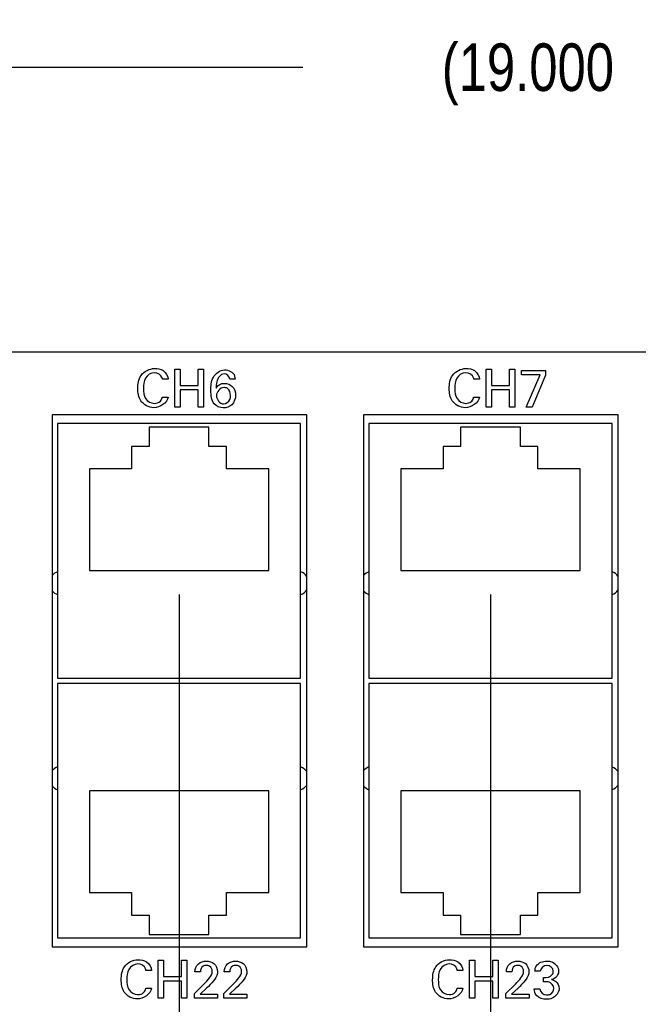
# Model space of a CAD drawing. Header units: inches. Extents: x 0 to 34, y 0 to 22.
# Tile 14 of 56: x 11 to 12.6, y 6.6 to 9.1. Entities that reach past the tile are written whole.
import ezdxf

# ---------------------------------------------------------------- set-up
doc = ezdxf.new("R2010")
doc.units = ezdxf.units.IN
doc.header["$LTSCALE"] = 1.87
doc.header["$MEASUREMENT"] = 0
doc.layers.get('0').update_dxf_attribs({"linetype": 'CONTINUOUS'})
doc.layers.add('02___PRT_ALL_AXES', color=7, linetype='CONTINUOUS')
doc.layers.add('DIMENSIONS', color=7, linetype='CONTINUOUS')
doc.styles.get("Standard").update_dxf_attribs({"font": 'txt', "width": 0.8})
doc.dimstyles.new('DIMSTYLE_1', dxfattribs={"dimtxt": 0.125, "dimasz": 0.18, "dimexe": 0.125, "dimexo": 0.0625, "dimgap": 0.0625, "dimtad": 0, "dimtih": 1, "dimtoh": 1, "dimdec": 3, "dimzin": 4, "dimdsep": 46, "dimtxsty": 'STANDARD', "dimblk": '_FILLED', "dimblk1": '_FILLED', "dimblk2": '_FILLED', "dimcen": 0.09, "dimadec": 0, "dimazin": 0, "dimtp": 0.001, "dimtm": 0.001, "dimtfac": 1, "dimtdec": 3, "dimtofl": 0, "dimtmove": 0, "dimatfit": 3, "dimldrblk": '_FILLED', "dimfxl": 1, "dimtolj": 1, "dimtzin": 4, "dimarcsym": 0})
doc.dimstyles.new('DIMSTYLE_2', dxfattribs={"dimtxt": 0.125, "dimasz": 0.18, "dimexe": 0.125, "dimexo": 0.0625, "dimgap": 0.03125, "dimtad": 0, "dimtih": 1, "dimtoh": 1, "dimdec": 3, "dimzin": 4, "dimdsep": 46, "dimtxsty": 'STANDARD', "dimblk": '_FILLED', "dimblk1": '_FILLED', "dimblk2": '_FILLED', "dimcen": 0.09, "dimadec": 0, "dimazin": 0, "dimtp": 0.001, "dimtm": 0.001, "dimtfac": 1, "dimtdec": 3, "dimtofl": 0, "dimtmove": 0, "dimatfit": 3, "dimldrblk": '_FILLED', "dimfxl": 1, "dimtolj": 1, "dimtzin": 4, "dimarcsym": 0})

# ---------------------------------------------------------------- blocks, each defined once
blk = doc.blocks.new('*D18')
at = {"layer": 'DIMENSIONS', "color": 2, "linetype": 'CONTINUOUS'}
blk.add_line((11.4043, 7.6298), (11.4043, 5.8498), dxfattribs=at)
at = {"layer": 'DIMENSIONS', "color": 2, "linetype": 'CONTINUOUS', "insert": (11.3418, 5.7873), "char_height": 0.125, "width": 1.725, "attachment_point": 3, "rotation": 90, "line_spacing_factor": 0.9}
blk.add_mtext('2X 8.299{\\Ftxt.shx;\\W1.000000;\\H0.125000; }[210.79]', dxfattribs=at)
blk = doc.blocks.new('_FILLED')
at = {"color": 0, "linetype": 'BYBLOCK'}
blk.add_solid([(0, 0), (-1, 0.174), (-1, -0.174)], dxfattribs=at)
blk = doc.blocks.new('*D19')
at = {"layer": 'DIMENSIONS', "color": 2, "linetype": 'CONTINUOUS'}
blk.add_line((12.2243, 7.6298), (12.2243, 5.8498), dxfattribs=at)
at = {"layer": 'DIMENSIONS', "color": 2, "linetype": 'CONTINUOUS', "insert": (12.1618, 5.7873), "char_height": 0.125, "width": 1.725, "attachment_point": 3, "rotation": 90, "line_spacing_factor": 0.9}
blk.add_mtext('2X 9.119{\\Ftxt.shx;\\W1.000000;\\H0.125000; }[231.62]', dxfattribs=at)
blk = doc.blocks.new('*D20')
at = {"layer": 'DIMENSIONS', "color": 2, "linetype": 'CONTINUOUS'}
blk.add_line((13.4943, 7.6298), (13.4943, 5.8498), dxfattribs=at)
at = {"layer": 'DIMENSIONS', "color": 2, "linetype": 'CONTINUOUS', "insert": (13.4318, 5.7873), "char_height": 0.125, "width": 1.825, "attachment_point": 3, "rotation": 90, "line_spacing_factor": 0.9}
blk.add_mtext('2X 10.389{\\Ftxt.shx;\\W1.000000;\\H0.125000; }[263.88]', dxfattribs=at)
blk = doc.blocks.new('*D21')
at = {"layer": 'DIMENSIONS', "color": 2, "linetype": 'CONTINUOUS'}
blk.add_line((14.3143, 7.6298), (14.3143, 5.8498), dxfattribs=at)
at = {"layer": 'DIMENSIONS', "color": 2, "linetype": 'CONTINUOUS', "insert": (14.2518, 5.7873), "char_height": 0.125, "width": 1.825, "attachment_point": 3, "rotation": 90, "line_spacing_factor": 0.9}
blk.add_mtext('2X 11.209{\\Ftxt.shx;\\W1.000000;\\H0.125000; }[284.71]', dxfattribs=at)
blk = doc.blocks.new('*D22')
at = {"layer": 'DIMENSIONS', "color": 2, "linetype": 'CONTINUOUS'}
blk.add_line((15.1343, 7.6298), (15.1343, 5.8498), dxfattribs=at)
at = {"layer": 'DIMENSIONS', "color": 2, "linetype": 'CONTINUOUS', "insert": (15.0718, 5.7873), "char_height": 0.125, "width": 1.825, "attachment_point": 3, "rotation": 90, "line_spacing_factor": 0.9}
blk.add_mtext('2X 12.029{\\Ftxt.shx;\\W1.000000;\\H0.125000; }[305.54]', dxfattribs=at)
blk = doc.blocks.new('*D23')
at = {"layer": 'DIMENSIONS', "color": 2, "linetype": 'CONTINUOUS'}
blk.add_line((15.9543, 7.6298), (15.9543, 5.8498), dxfattribs=at)
at = {"layer": 'DIMENSIONS', "color": 2, "linetype": 'CONTINUOUS', "insert": (15.8918, 5.7873), "char_height": 0.125, "width": 1.825, "attachment_point": 3, "rotation": 90, "line_spacing_factor": 0.9}
blk.add_mtext('2X 12.849{\\Ftxt.shx;\\W1.000000;\\H0.125000; }[326.36]', dxfattribs=at)
blk = doc.blocks.new('*D24')
at = {"layer": 'DIMENSIONS', "color": 2, "linetype": 'CONTINUOUS'}
blk.add_line((16.7743, 7.6298), (16.7743, 5.8498), dxfattribs=at)
at = {"layer": 'DIMENSIONS', "color": 2, "linetype": 'CONTINUOUS', "insert": (16.7118, 5.7873), "char_height": 0.125, "width": 1.825, "attachment_point": 3, "rotation": 90, "line_spacing_factor": 0.9}
blk.add_mtext('2X 13.669{\\Ftxt.shx;\\W1.000000;\\H0.125000; }[347.19]', dxfattribs=at)
blk = doc.blocks.new('*D25')
at = {"layer": 'DIMENSIONS', "color": 2, "linetype": 'CONTINUOUS'}
blk.add_line((17.5943, 7.6298), (17.5943, 5.8498), dxfattribs=at)
at = {"layer": 'DIMENSIONS', "color": 2, "linetype": 'CONTINUOUS', "insert": (17.5318, 5.7873), "char_height": 0.125, "width": 1.825, "attachment_point": 3, "rotation": 90, "line_spacing_factor": 0.9}
blk.add_mtext('2X 14.489{\\Ftxt.shx;\\W1.000000;\\H0.125000; }[368.02]', dxfattribs=at)
blk = doc.blocks.new('*D26')
at = {"layer": 'DIMENSIONS', "color": 2, "linetype": 'CONTINUOUS'}
blk.add_line((18.4163, 7.6298), (18.4163, 5.8498), dxfattribs=at)
at = {"layer": 'DIMENSIONS', "color": 2, "linetype": 'CONTINUOUS', "insert": (18.3538, 5.7873), "char_height": 0.125, "width": 1.725, "attachment_point": 3, "rotation": 90, "line_spacing_factor": 0.9}
blk.add_mtext('2X 15.311{\\Ftxt.shx;\\W1.000000;\\H0.125000; }[388.9]', dxfattribs=at)
blk = doc.blocks.new('*D27')
at = {"layer": 'DIMENSIONS', "color": 2, "linetype": 'CONTINUOUS'}
blk.add_line((19.2363, 7.6298), (19.2363, 5.8498), dxfattribs=at)
at = {"layer": 'DIMENSIONS', "color": 2, "linetype": 'CONTINUOUS', "insert": (19.1738, 5.7873), "char_height": 0.125, "width": 1.825, "attachment_point": 3, "rotation": 90, "line_spacing_factor": 0.9}
blk.add_mtext('2X 16.131{\\Ftxt.shx;\\W1.000000;\\H0.125000; }[409.73]', dxfattribs=at)
blk = doc.blocks.new('*D30')
at = {"layer": 'DIMENSIONS', "color": 2, "linetype": 'CONTINUOUS'}
blk.add_line((22.1053, 6.6623), (22.1053, 5.8498), dxfattribs=at)
at = {"layer": 'DIMENSIONS', "color": 2, "linetype": 'CONTINUOUS', "insert": (22.0428, 5.7873), "char_height": 0.125, "width": 1.425, "attachment_point": 3, "rotation": 90, "line_spacing_factor": 0.9}
blk.add_mtext('19.000{\\Ftxt.shx;\\W1.000000;\\H0.125000; }[482.6]', dxfattribs=at)
blk = doc.blocks.new('*D31')
at = {"layer": 'DIMENSIONS', "color": 2, "linetype": 'CONTINUOUS'}
for p, q in [((3.1053, 8.1423), (3.1053, 9.1423)), ((22.1053, 8.1423), (22.1053, 9.1423)), ((3.1053, 9.0173), (11.7303, 9.0173)), ((22.1053, 9.0173), (13.4803, 9.0173))]:
    blk.add_line(p, q, dxfattribs=at)
at = {"layer": 'DIMENSIONS', "color": 2, "linetype": 'CONTINUOUS', "xscale": 0.18, "yscale": 0.18, "zscale": 0.18, "rotation": 180}
blk.add_blockref('_FILLED', (3.1053, 9.0173), dxfattribs=at)
at = {"layer": 'DIMENSIONS', "color": 2, "linetype": 'CONTINUOUS', "xscale": 0.18, "yscale": 0.18, "zscale": 0.18}
blk.add_blockref('_FILLED', (22.1053, 9.0173), dxfattribs=at)
at = {"layer": 'DIMENSIONS', "color": 2, "linetype": 'CONTINUOUS', "insert": (12.6053, 9.0798), "char_height": 0.125, "width": 1.625, "attachment_point": 2, "line_spacing_factor": 0.9}
blk.add_mtext('(19.000{\\Ftxt.shx;\\W1.000000;\\H0.125000; }[482.6])', dxfattribs=at)

msp = doc.modelspace()

# ---------------------------------------------------------------- linework, layer by layer
at = {"color": 7, "linetype": 'CONTINUOUS'}
for p, q in [((21.9178, 8.2673), (3.2928, 8.2673)), ((11.0703, 8.1023), (11.0703, 6.7023)), ((11.7403, 8.1023), (11.0703, 8.1023)), ((11.7403, 6.7023), (11.7403, 8.1023)), ((11.8903, 8.1023), (11.8903, 6.7023)), ((12.5603, 8.1023), (11.8903, 8.1023)), ((12.5603, 6.7023), (12.5603, 8.1023)), ((11.0842, 8.0793), (11.0842, 7.4092)), ((11.7244, 8.0793), (11.0842, 8.0793)), ((11.3256, 8.0702), (11.3256, 8.019)), ((11.483, 8.0702), (11.3256, 8.0702)), ((11.483, 8.019), (11.483, 8.0702)), ((11.7244, 7.4092), (11.7244, 8.0793)), ((11.9042, 8.0793), (11.9042, 7.4092)), ((12.5444, 8.0793), (11.9042, 8.0793)), ((12.1456, 8.0702), (12.1456, 8.019)), ((12.303, 8.0702), (12.1456, 8.0702)), ((12.303, 8.019), (12.303, 8.0702)), ((12.5444, 7.4092), (12.5444, 8.0793)), ((11.2793, 8.019), (11.2793, 7.96)), ((11.3256, 8.019), (11.2793, 8.019)), ((11.5293, 8.019), (11.483, 8.019)), ((11.5293, 7.96), (11.5293, 8.019)), ((12.0993, 8.019), (12.0993, 7.96)), ((12.1456, 8.019), (12.0993, 8.019)), ((12.3493, 8.019), (12.303, 8.019)), ((12.3493, 7.96), (12.3493, 8.019)), ((11.1681, 7.96), (11.1681, 7.6923)), ((11.2793, 7.96), (11.1681, 7.96)), ((11.6405, 7.96), (11.5293, 7.96)), ((11.6405, 7.6923), (11.6405, 7.96)), ((11.9881, 7.96), (11.9881, 7.6923)), ((12.0993, 7.96), (11.9881, 7.96)), ((12.4605, 7.96), (12.3493, 7.96)), ((12.4605, 7.6923), (12.4605, 7.96)), ((11.1681, 7.6923), (11.6405, 7.6923)), ((11.9881, 7.6923), (12.4605, 7.6923)), ((11.0842, 7.4092), (11.7244, 7.4092)), ((11.0842, 7.3955), (11.0842, 6.7254)), ((11.7244, 7.3955), (11.0842, 7.3955)), ((11.7244, 6.7254), (11.7244, 7.3955)), ((11.9042, 7.4092), (12.5444, 7.4092)), ((11.9042, 7.3955), (11.9042, 6.7254)), ((12.5444, 7.3955), (11.9042, 7.3955)), ((12.5444, 6.7254), (12.5444, 7.3955)), ((11.1681, 7.1124), (11.1681, 6.8447)), ((11.6405, 7.1124), (11.1681, 7.1124)), ((11.6405, 6.8447), (11.6405, 7.1124)), ((11.9881, 7.1124), (11.9881, 6.8447)), ((12.4605, 7.1124), (11.9881, 7.1124)), ((12.4605, 6.8447), (12.4605, 7.1124)), ((11.1681, 6.8447), (11.2793, 6.8447)), ((11.2793, 6.8447), (11.2793, 6.7856)), ((11.5293, 6.7856), (11.5293, 6.8447)), ((11.5293, 6.8447), (11.6405, 6.8447)), ((11.9881, 6.8447), (12.0993, 6.8447)), ((12.0993, 6.8447), (12.0993, 6.7856)), ((12.3493, 6.8447), (12.4605, 6.8447)), ((12.3493, 6.7856), (12.3493, 6.8447)), ((11.2793, 6.7856), (11.3256, 6.7856)), ((11.3256, 6.7856), (11.3256, 6.7345)), ((11.483, 6.7345), (11.483, 6.7856)), ((11.483, 6.7856), (11.5293, 6.7856)), ((12.0993, 6.7856), (12.1456, 6.7856)), ((12.1456, 6.7856), (12.1456, 6.7345)), ((12.303, 6.7856), (12.3493, 6.7856)), ((12.303, 6.7345), (12.303, 6.7856)), ((11.0842, 6.7254), (11.7244, 6.7254)), ((11.3256, 6.7345), (11.483, 6.7345)), ((11.9042, 6.7254), (12.5444, 6.7254)), ((12.1456, 6.7345), (12.303, 6.7345)), ((11.0703, 6.7023), (11.7403, 6.7023)), ((11.8903, 6.7023), (12.5603, 6.7023))]:
    msp.add_line(p, q, dxfattribs=at)
at = {"color": 40, "linetype": 'CONTINUOUS'}
for p, q in [((11.393, 8.1226), (11.393, 8.2229)), ((11.393, 8.2229), (11.4068, 8.2229)), ((11.4068, 8.2229), (11.4068, 8.1798)), ((11.4545, 8.1798), (11.4545, 8.2229)), ((11.4545, 8.2229), (11.4683, 8.2229)), ((11.4683, 8.2229), (11.4683, 8.1226)), ((12.213, 8.1226), (12.213, 8.2229)), ((12.213, 8.2229), (12.2268, 8.2229)), ((12.2268, 8.2229), (12.2268, 8.1798)), ((12.2745, 8.1798), (12.2745, 8.2229)), ((12.2745, 8.2229), (12.2883, 8.2229)), ((12.2883, 8.2229), (12.2883, 8.1226)), ((12.3059, 8.2072), (12.3059, 8.2187)), ((12.3059, 8.2187), (12.3693, 8.2187)), ((12.3693, 8.2187), (12.3693, 8.207)), ((11.3756, 8.1958), (11.3607, 8.1958)), ((11.5518, 8.1959), (11.5375, 8.1959)), ((12.1956, 8.1958), (12.1807, 8.1958)), ((12.3553, 8.2072), (12.3059, 8.2072)), ((12.3184, 8.1226), (12.3553, 8.2072)), ((12.3693, 8.207), (12.3341, 8.1226)), ((11.4068, 8.1798), (11.4545, 8.1798)), ((11.4068, 8.1679), (11.4068, 8.1226)), ((11.4545, 8.1679), (11.4068, 8.1679)), ((11.4545, 8.1226), (11.4545, 8.1679)), ((12.2268, 8.1798), (12.2745, 8.1798)), ((12.2268, 8.1679), (12.2268, 8.1226)), ((12.2745, 8.1679), (12.2268, 8.1679)), ((12.2745, 8.1226), (12.2745, 8.1679)), ((11.36, 8.149), (11.3753, 8.149)), ((12.18, 8.149), (12.1953, 8.149)), ((11.4068, 8.1226), (11.393, 8.1226)), ((11.4683, 8.1226), (11.4545, 8.1226)), ((12.2268, 8.1226), (12.213, 8.1226)), ((12.2883, 8.1226), (12.2745, 8.1226)), ((12.3341, 8.1226), (12.3184, 8.1226)), ((11.3493, 6.5665), (11.3493, 6.6667)), ((11.3493, 6.6667), (11.3631, 6.6667)), ((11.3631, 6.6667), (11.3631, 6.6236)), ((11.4108, 6.6236), (11.4108, 6.6667)), ((11.4108, 6.6667), (11.4246, 6.6667)), ((11.4246, 6.6667), (11.4246, 6.5665)), ((12.1693, 6.6667), (12.1831, 6.6667)), ((12.1693, 6.5665), (12.1693, 6.6667)), ((12.1831, 6.6667), (12.1831, 6.6236)), ((12.2308, 6.6667), (12.2446, 6.6667)), ((12.2308, 6.6236), (12.2308, 6.6667)), ((12.2446, 6.6667), (12.2446, 6.5665)), ((11.3319, 6.6396), (11.317, 6.6396)), ((11.4606, 6.6363), (11.4461, 6.6363)), ((11.5379, 6.6363), (11.5233, 6.6363)), ((12.1519, 6.6396), (12.137, 6.6396)), ((12.2806, 6.6363), (12.2661, 6.6363)), ((12.3554, 6.6381), (12.3413, 6.6381)), ((11.3631, 6.6236), (11.4108, 6.6236)), ((11.3631, 6.6117), (11.3631, 6.5665)), ((11.4108, 6.6117), (11.3631, 6.6117)), ((11.4108, 6.5665), (11.4108, 6.6117)), ((12.1831, 6.6236), (12.2308, 6.6236)), ((12.2308, 6.6117), (12.1831, 6.6117)), ((12.1831, 6.6117), (12.1831, 6.5665)), ((12.2308, 6.5665), (12.2308, 6.6117)), ((12.3641, 6.6102), (12.3641, 6.6214)), ((11.3163, 6.5928), (11.3316, 6.5928)), ((11.4447, 6.5791), (11.4698, 6.6038)), ((11.4769, 6.5934), (11.4601, 6.5774)), ((11.5219, 6.5791), (11.547, 6.6038)), ((11.5541, 6.5934), (11.5373, 6.5774)), ((12.1363, 6.5928), (12.1516, 6.5928)), ((12.2647, 6.5791), (12.2898, 6.6038)), ((12.2969, 6.5934), (12.2801, 6.5774)), ((12.3398, 6.5912), (12.3545, 6.5912)), ((11.3631, 6.5665), (11.3493, 6.5665)), ((11.4246, 6.5665), (11.4108, 6.5665)), ((11.4447, 6.5665), (11.4447, 6.5791)), ((11.5058, 6.5665), (11.4447, 6.5665)), ((11.4601, 6.5774), (11.5058, 6.5774)), ((11.5058, 6.5774), (11.5058, 6.5665)), ((11.5219, 6.5665), (11.5219, 6.5791)), ((11.583, 6.5665), (11.5219, 6.5665)), ((11.5373, 6.5774), (11.583, 6.5774)), ((11.583, 6.5774), (11.583, 6.5665)), ((12.1831, 6.5665), (12.1693, 6.5665)), ((12.2446, 6.5665), (12.2308, 6.5665)), ((12.2647, 6.5665), (12.2647, 6.5791)), ((12.3258, 6.5665), (12.2647, 6.5665)), ((12.2801, 6.5774), (12.3258, 6.5774)), ((12.3258, 6.5774), (12.3258, 6.5665))]:
    msp.add_line(p, q, dxfattribs=at)
for points, knots in [([(11.2957, 8.1716), (11.2957, 8.1834), (11.2994, 8.2104), (11.3263, 8.2242), (11.3396, 8.2242)], [0, 0, 0, 0, 0.469763, 1, 1, 1, 1]), ([(11.3396, 8.2242), (11.3474, 8.2242), (11.365, 8.2215), (11.3749, 8.2046), (11.3756, 8.1958)], [0, 0, 0, 0, 0.469082, 1, 1, 1, 1]), ([(11.4881, 8.1664), (11.4881, 8.1782), (11.4887, 8.2029), (11.512, 8.2206), (11.5236, 8.2206)], [0, 0, 0, 0, 0.504294, 1, 1, 1, 1]), ([(11.5236, 8.2206), (11.5265, 8.2206), (11.5349, 8.2199), (11.5429, 8.2156), (11.5467, 8.2115)], [0, 0, 0, 0, 0.336961, 1, 1, 1, 1]), ([(12.1157, 8.1716), (12.1157, 8.1834), (12.1194, 8.2104), (12.1463, 8.2242), (12.1596, 8.2242)], [0, 0, 0, 0, 0.469748, 1, 1, 1, 1]), ([(12.1596, 8.2242), (12.1674, 8.2242), (12.185, 8.2215), (12.1949, 8.2046), (12.1956, 8.1958)], [0, 0, 0, 0, 0.46903, 1, 1, 1, 1]), ([(11.3391, 8.2131), (11.3299, 8.2131), (11.3113, 8.2004), (11.3106, 8.1809), (11.3106, 8.1718)], [0, 0, 0, 0, 0.499803, 1, 1, 1, 1]), ([(11.3607, 8.1958), (11.3605, 8.1972), (11.3589, 8.2068), (11.3473, 8.2131), (11.3391, 8.2131)], [0, 0, 0, 0, 0.148107, 1, 1, 1, 1]), ([(11.5229, 8.2102), (11.5135, 8.2102), (11.5021, 8.1926), (11.502, 8.1783), (11.5017, 8.1727)], [0, 0, 0, 0, 0.629534, 1, 1, 1, 1]), ([(12.1591, 8.2131), (12.1499, 8.2131), (12.1313, 8.2004), (12.1306, 8.1809), (12.1306, 8.1718)], [0, 0, 0, 0, 0.499799, 1, 1, 1, 1]), ([(12.1807, 8.1958), (12.1805, 8.1972), (12.1789, 8.2068), (12.1673, 8.2131), (12.1591, 8.2131)], [0, 0, 0, 0, 0.148074, 1, 1, 1, 1]), ([(11.3378, 8.1211), (11.3249, 8.1211), (11.2988, 8.1345), (11.2957, 8.1605), (11.2957, 8.1716)], [0, 0, 0, 0, 0.536111, 1, 1, 1, 1]), ([(11.3106, 8.1718), (11.3106, 8.1627), (11.3114, 8.1433), (11.3303, 8.1325), (11.3389, 8.1325)], [0, 0, 0, 0, 0.512277, 1, 1, 1, 1]), ([(11.5017, 8.1727), (11.505, 8.1775), (11.5121, 8.1841), (11.521, 8.185), (11.5241, 8.185)], [0, 0, 0, 0, 0.6557, 1, 1, 1, 1]), ([(11.5397, 8.1529), (11.5397, 8.1598), (11.536, 8.1722), (11.5251, 8.1743), (11.5218, 8.1743)], [0, 0, 0, 0, 0.678708, 1, 1, 1, 1]), ([(11.5241, 8.185), (11.5313, 8.185), (11.548, 8.1794), (11.5531, 8.1624), (11.5531, 8.1541)], [0, 0, 0, 0, 0.469782, 1, 1, 1, 1]), ([(12.1578, 8.1211), (12.1449, 8.1211), (12.1188, 8.1345), (12.1157, 8.1605), (12.1157, 8.1716)], [0, 0, 0, 0, 0.536133, 1, 1, 1, 1]), ([(12.1306, 8.1718), (12.1306, 8.1627), (12.1314, 8.1433), (12.1503, 8.1325), (12.1589, 8.1325)], [0, 0, 0, 0, 0.512282, 1, 1, 1, 1]), ([(11.5531, 8.1541), (11.5531, 8.1451), (11.5468, 8.1266), (11.5286, 8.1206), (11.5206, 8.1206)], [0, 0, 0, 0, 0.530827, 1, 1, 1, 1]), ([(11.5211, 8.1311), (11.528, 8.1311), (11.5388, 8.1391), (11.5397, 8.1495), (11.5397, 8.1529)], [0, 0, 0, 0, 0.66959, 1, 1, 1, 1]), ([(11.252, 6.6155), (11.252, 6.6272), (11.2557, 6.6542), (11.2826, 6.6681), (11.2959, 6.6681)], [0, 0, 0, 0, 0.469763, 1, 1, 1, 1]), ([(11.2959, 6.6681), (11.3037, 6.6681), (11.3213, 6.6653), (11.3312, 6.6484), (11.3319, 6.6396)], [0, 0, 0, 0, 0.469083, 1, 1, 1, 1]), ([(11.4758, 6.6643), (11.4829, 6.6643), (11.4993, 6.6607), (11.5055, 6.6442), (11.5055, 6.6363)], [0, 0, 0, 0, 0.474269, 1, 1, 1, 1]), ([(11.553, 6.6643), (11.5601, 6.6643), (11.5765, 6.6607), (11.5827, 6.6442), (11.5827, 6.6363)], [0, 0, 0, 0, 0.474256, 1, 1, 1, 1]), ([(12.072, 6.6155), (12.072, 6.6272), (12.0757, 6.6542), (12.1026, 6.6681), (12.1159, 6.6681)], [0, 0, 0, 0, 0.469744, 1, 1, 1, 1]), ([(12.1159, 6.6681), (12.1237, 6.6681), (12.1413, 6.6653), (12.1512, 6.6484), (12.1519, 6.6396)], [0, 0, 0, 0, 0.469039, 1, 1, 1, 1]), ([(12.2958, 6.6643), (12.3029, 6.6643), (12.3193, 6.6607), (12.3255, 6.6442), (12.3255, 6.6363)], [0, 0, 0, 0, 0.474269, 1, 1, 1, 1]), ([(12.3413, 6.6381), (12.3415, 6.643), (12.3451, 6.6585), (12.3626, 6.6643), (12.3724, 6.6643)], [0, 0, 0, 0, 0.333121, 1, 1, 1, 1]), ([(12.3724, 6.6643), (12.3771, 6.6643), (12.3917, 6.6631), (12.4038, 6.6482), (12.4038, 6.6384)], [0, 0, 0, 0, 0.319886, 1, 1, 1, 1]), ([(11.2954, 6.657), (11.2862, 6.657), (11.2676, 6.6442), (11.2669, 6.6247), (11.2669, 6.6156)], [0, 0, 0, 0, 0.499802, 1, 1, 1, 1]), ([(11.317, 6.6396), (11.3168, 6.641), (11.3152, 6.6506), (11.3036, 6.657), (11.2954, 6.657)], [0, 0, 0, 0, 0.14811, 1, 1, 1, 1]), ([(11.4763, 6.6531), (11.4733, 6.6531), (11.4641, 6.6517), (11.4606, 6.6417), (11.4606, 6.6363)], [0, 0, 0, 0, 0.3629, 1, 1, 1, 1]), ([(11.4917, 6.6374), (11.4917, 6.6426), (11.4876, 6.6519), (11.4791, 6.6531), (11.4763, 6.6531)], [0, 0, 0, 0, 0.650806, 1, 1, 1, 1]), ([(11.5055, 6.6363), (11.5055, 6.6348), (11.5053, 6.6258), (11.4992, 6.6181), (11.4947, 6.6123)], [0, 0, 0, 0, 0.167805, 1, 1, 1, 1]), ([(11.5536, 6.6531), (11.5505, 6.6531), (11.5414, 6.6517), (11.5379, 6.6417), (11.5379, 6.6363)], [0, 0, 0, 0, 0.362918, 1, 1, 1, 1]), ([(11.569, 6.6374), (11.569, 6.6426), (11.5649, 6.6519), (11.5564, 6.6531), (11.5536, 6.6531)], [0, 0, 0, 0, 0.650806, 1, 1, 1, 1]), ([(11.5827, 6.6363), (11.5827, 6.6348), (11.5825, 6.6258), (11.5765, 6.6181), (11.5719, 6.6123)], [0, 0, 0, 0, 0.167805, 1, 1, 1, 1]), ([(12.1154, 6.657), (12.1062, 6.657), (12.0876, 6.6442), (12.0869, 6.6247), (12.0869, 6.6156)], [0, 0, 0, 0, 0.499793, 1, 1, 1, 1]), ([(12.137, 6.6396), (12.1368, 6.641), (12.1352, 6.6506), (12.1235, 6.657), (12.1154, 6.657)], [0, 0, 0, 0, 0.148075, 1, 1, 1, 1]), ([(12.2963, 6.6531), (12.2933, 6.6531), (12.2841, 6.6517), (12.2806, 6.6417), (12.2806, 6.6363)], [0, 0, 0, 0, 0.362909, 1, 1, 1, 1]), ([(12.3117, 6.6374), (12.3117, 6.6426), (12.3076, 6.6519), (12.2991, 6.6531), (12.2963, 6.6531)], [0, 0, 0, 0, 0.650825, 1, 1, 1, 1]), ([(12.3255, 6.6363), (12.3255, 6.6348), (12.3253, 6.6258), (12.3193, 6.6181), (12.3147, 6.6123)], [0, 0, 0, 0, 0.167801, 1, 1, 1, 1]), ([(12.3641, 6.6214), (12.3721, 6.6207), (12.3868, 6.6228), (12.3898, 6.6349), (12.3898, 6.6381)], [0, 0, 0, 0, 0.714577, 1, 1, 1, 1]), ([(12.4038, 6.6384), (12.4038, 6.6313), (12.3979, 6.6201), (12.3879, 6.6165), (12.3847, 6.6157)], [0, 0, 0, 0, 0.679537, 1, 1, 1, 1]), ([(11.2941, 6.5649), (11.2812, 6.5649), (11.2551, 6.5783), (11.252, 6.6043), (11.252, 6.6155)], [0, 0, 0, 0, 0.536106, 1, 1, 1, 1]), ([(11.2669, 6.6156), (11.2669, 6.6065), (11.2677, 6.5871), (11.2866, 6.5763), (11.2952, 6.5763)], [0, 0, 0, 0, 0.512276, 1, 1, 1, 1]), ([(12.1141, 6.5649), (12.1012, 6.5649), (12.0751, 6.5783), (12.072, 6.6043), (12.072, 6.6155)], [0, 0, 0, 0, 0.536132, 1, 1, 1, 1]), ([(12.0869, 6.6156), (12.0869, 6.6065), (12.0877, 6.5871), (12.1066, 6.5763), (12.1152, 6.5763)], [0, 0, 0, 0, 0.512281, 1, 1, 1, 1]), ([(12.3847, 6.6157), (12.3889, 6.6151), (12.4001, 6.6116), (12.4052, 6.5993), (12.4052, 6.5924)], [0, 0, 0, 0, 0.381774, 1, 1, 1, 1]), ([(12.4052, 6.5924), (12.4052, 6.5818), (12.3926, 6.5658), (12.3768, 6.5641), (12.3719, 6.5641)], [0, 0, 0, 0, 0.681925, 1, 1, 1, 1]), ([(12.3722, 6.5755), (12.3751, 6.5755), (12.3845, 6.5763), (12.3913, 6.5863), (12.3913, 6.5926)], [0, 0, 0, 0, 0.318948, 1, 1, 1, 1])]:
    msp.add_open_spline(points, degree=3, knots=knots, dxfattribs=at)
for points in [[(11.5375, 8.1959), (11.5374, 8.2027), (11.5298, 8.2102), (11.5229, 8.2102)], [(11.5467, 8.2115), (11.5502, 8.2073), (11.5516, 8.2014), (11.5518, 8.1959)], [(11.4968, 8.131), (11.4896, 8.1407), (11.4881, 8.1542), (11.4881, 8.1664)], [(11.5218, 8.1743), (11.5122, 8.1743), (11.5027, 8.1624), (11.5027, 8.1528)], [(11.3753, 8.149), (11.3737, 8.1335), (11.3534, 8.1211), (11.3378, 8.1211)], [(11.3389, 8.1325), (11.3447, 8.1325), (11.3511, 8.1343), (11.3552, 8.1385)], [(11.3552, 8.1385), (11.3578, 8.1413), (11.3593, 8.1452), (11.36, 8.149)], [(11.5027, 8.1528), (11.5027, 8.1433), (11.5117, 8.1311), (11.5211, 8.1311)], [(12.1953, 8.149), (12.1937, 8.1335), (12.1734, 8.1211), (12.1578, 8.1211)], [(12.1589, 8.1325), (12.1647, 8.1325), (12.1711, 8.1343), (12.1752, 8.1385)], [(12.1752, 8.1385), (12.1778, 8.1413), (12.1793, 8.1452), (12.18, 8.149)], [(11.5206, 8.1206), (11.5119, 8.1206), (11.5021, 8.1241), (11.4968, 8.131)], [(11.455, 6.6574), (11.4605, 6.6621), (11.4685, 6.6643), (11.4758, 6.6643)], [(11.5322, 6.6574), (11.5377, 6.6621), (11.5457, 6.6643), (11.553, 6.6643)], [(12.275, 6.6574), (12.2805, 6.6621), (12.2885, 6.6643), (12.2958, 6.6643)], [(11.4461, 6.6363), (11.4463, 6.6439), (11.4492, 6.6524), (11.455, 6.6574)], [(11.4847, 6.6203), (11.4883, 6.6253), (11.4917, 6.6312), (11.4917, 6.6374)], [(11.5233, 6.6363), (11.5235, 6.6439), (11.5264, 6.6524), (11.5322, 6.6574)], [(11.5619, 6.6203), (11.5655, 6.6253), (11.569, 6.6312), (11.569, 6.6374)], [(12.2661, 6.6363), (12.2663, 6.6439), (12.2692, 6.6524), (12.275, 6.6574)], [(12.3047, 6.6203), (12.3083, 6.6253), (12.3117, 6.6312), (12.3117, 6.6374)], [(12.3729, 6.6532), (12.3652, 6.6532), (12.3562, 6.6458), (12.3554, 6.6381)], [(12.3898, 6.6381), (12.3898, 6.6457), (12.3804, 6.6532), (12.3729, 6.6532)], [(11.4698, 6.6038), (11.4751, 6.609), (11.4803, 6.6144), (11.4847, 6.6203)], [(11.4947, 6.6123), (11.4893, 6.6055), (11.483, 6.5995), (11.4769, 6.5934)], [(11.547, 6.6038), (11.5523, 6.609), (11.5575, 6.6144), (11.5619, 6.6203)], [(11.5719, 6.6123), (11.5665, 6.6055), (11.5602, 6.5995), (11.5541, 6.5934)], [(12.2898, 6.6038), (12.2951, 6.609), (12.3003, 6.6144), (12.3047, 6.6203)], [(12.3147, 6.6123), (12.3093, 6.6055), (12.303, 6.5995), (12.2969, 6.5934)], [(12.3774, 6.6095), (12.3731, 6.6103), (12.3686, 6.6103), (12.3641, 6.6102)], [(12.3913, 6.5926), (12.3913, 6.5999), (12.3846, 6.6079), (12.3774, 6.6095)], [(11.3316, 6.5928), (11.3299, 6.5773), (11.3097, 6.5649), (11.2941, 6.5649)], [(11.3115, 6.5823), (11.3141, 6.5851), (11.3156, 6.589), (11.3163, 6.5928)], [(12.1516, 6.5928), (12.15, 6.5773), (12.1297, 6.5649), (12.1141, 6.5649)], [(12.1315, 6.5823), (12.1341, 6.5851), (12.1356, 6.589), (12.1363, 6.5928)], [(12.3455, 6.5741), (12.3415, 6.5786), (12.34, 6.5852), (12.3398, 6.5912)], [(12.3545, 6.5912), (12.3544, 6.5833), (12.3643, 6.5755), (12.3722, 6.5755)], [(11.2952, 6.5763), (11.301, 6.5763), (11.3074, 6.5781), (11.3115, 6.5823)], [(12.1152, 6.5763), (12.121, 6.5763), (12.1274, 6.5781), (12.1315, 6.5823)], [(12.3719, 6.5641), (12.3625, 6.5641), (12.3517, 6.567), (12.3455, 6.5741)]]:
    msp.add_open_spline(points, degree=3, dxfattribs=at)
at = {"layer": '02___PRT_ALL_AXES', "color": 7, "linetype": 'CONTINUOUS'}
for centre, start, end in [((11.0943, 7.6592), 108.5873, 139.8549), ((11.7143, 7.6592), 33.8755, 71.4127), ((11.9143, 7.6592), 108.5873, 139.8549), ((12.5343, 7.6592), 33.8755, 71.4127), ((11.0943, 7.6592), 220.1451, 251.4127), ((11.7143, 7.6592), 288.5873, 326.1245), ((11.9143, 7.6592), 220.1451, 251.4127), ((12.5343, 7.6592), 288.5873, 326.1245), ((11.0943, 7.1455), 108.5873, 139.8549), ((11.7143, 7.1455), 33.8755, 71.4127), ((11.9143, 7.1455), 108.5873, 139.8549), ((12.5343, 7.1455), 33.8755, 71.4127), ((11.7143, 7.1455), 288.5873, 326.1245), ((12.5343, 7.1455), 288.5873, 326.1245), ((11.0943, 7.1455), 220.1451, 251.4127), ((11.9143, 7.1455), 220.1451, 251.4127)]:
    msp.add_arc(centre, 0.0315, start, end, dxfattribs=at)

# ---------------------------------------------------------------- dimensions: what is measured, and where the dimension line sits
at = {"layer": 'DIMENSIONS', "color": 2, "linetype": 'CONTINUOUS'}
dim = msp.add_linear_dim(base=(22.1053, 9.0173), p1=(3.1053, 8.0798), p2=(22.1053, 8.0798), text='(<>)', dimstyle='DIMSTYLE_1', dxfattribs=at)
dim.commit()
dim.dimension.update_dxf_attribs({"geometry": '*D31', "text_midpoint": (12.6053, 9.0173), "dimtype": 160})
for feature_location, picture, middle in [((11.4043, 7.6298), '*D18', (11.4043, 4.9248)), ((12.2243, 7.6298), '*D19', (12.2243, 4.9248)), ((13.4943, 7.6298), '*D20', (13.4943, 4.8748)), ((14.3143, 7.6298), '*D21', (14.3143, 4.8748)), ((15.1343, 7.6298), '*D22', (15.1343, 4.8748)), ((15.9543, 7.6298), '*D23', (15.9543, 4.8748)), ((16.7743, 7.6298), '*D24', (16.7743, 4.8748)), ((17.5943, 7.6298), '*D25', (17.5943, 4.8748)), ((18.4163, 7.6298), '*D26', (18.4163, 4.9248)), ((19.2363, 7.6298), '*D27', (19.2363, 4.8748))]:
    dim = msp.add_ordinate_dim(feature_location=feature_location, offset=(0, -1.7799), dtype=1, origin=(3.1053, 7.6923), text='2X <>', dimstyle='DIMSTYLE_2', dxfattribs=at)
    dim.commit()
    dim.dimension.update_dxf_attribs({"geometry": picture, "text_midpoint": middle})
dim = msp.add_ordinate_dim(feature_location=(22.1053, 6.6623), offset=(0, -0.8125), dtype=1, origin=(3.1053, 6.7248), dimstyle='DIMSTYLE_2', dxfattribs=at)
dim.commit()
dim.dimension.update_dxf_attribs({"geometry": '*D30', "text_midpoint": (22.1053, 5.0748)})

doc.saveas('drawing.dxf')
